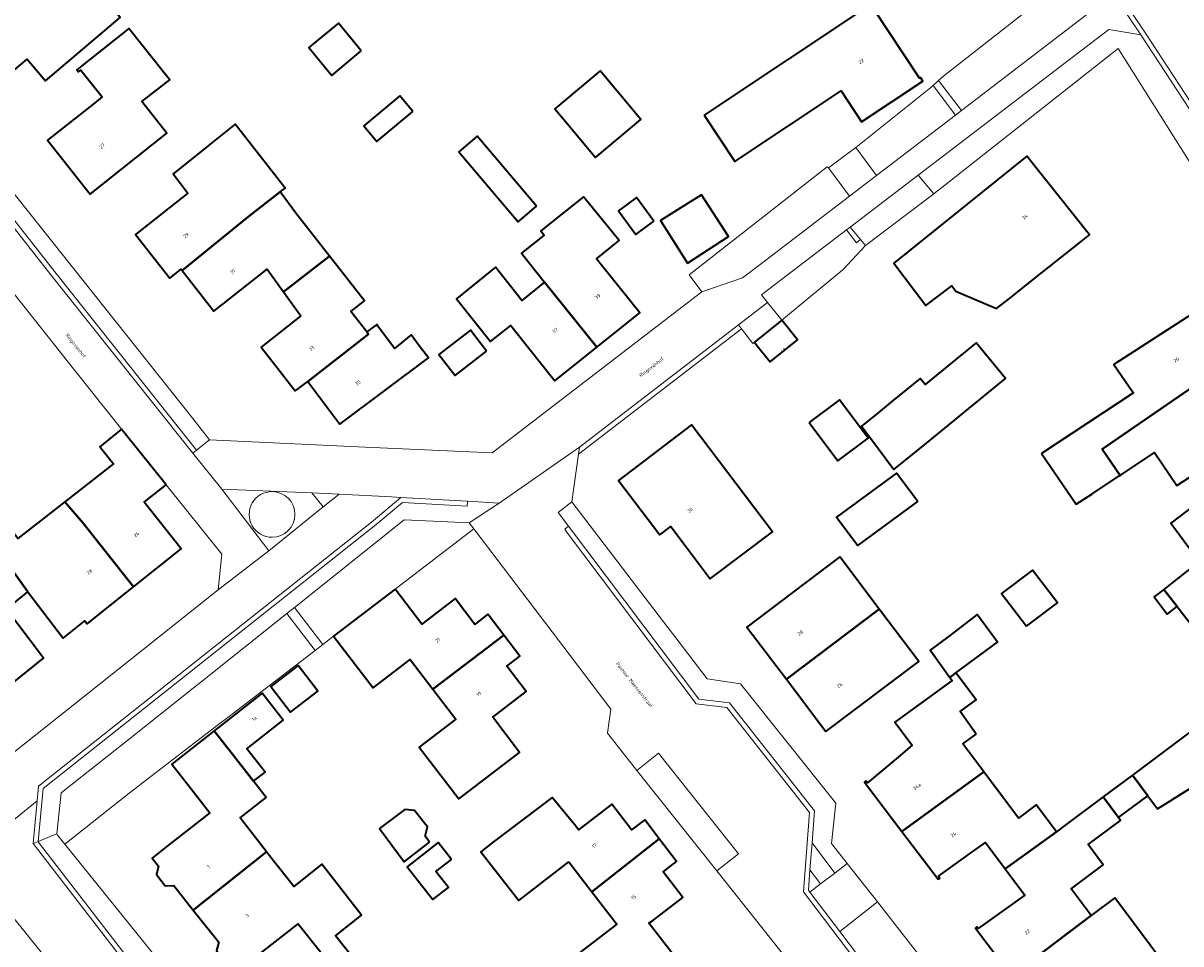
# Model space of a CAD drawing. Header units: metres. Extents: x 201541 to 204988, y 387833 to 394342.
# Tile 64 of 214: x 204010 to 204128, y 389562 to 389656. Entities that reach past the tile are written whole.
import ezdxf
from ezdxf.enums import TextEntityAlignment as Align

# ---------------------------------------------------------------- set-up
doc = ezdxf.new("R2010")
doc.units = ezdxf.units.M
doc.layers.get('Defpoints').update_dxf_attribs({"lineweight": 25})
for name, color, linetype, lineweight in [('B-WE-GR-BEPLANTING_CULTUUR_BODEMBEDEKKER-GV', 90, 'Continuous', 18), ('B-WE-GR-BEPLANTING_CULTUUR_VASTE PLANTENVAK-GV', 90, 'Continuous', 18), ('B-WE-IE-TERREINAFSCHEIDING_KUNSTMATIG_HEKWERK-G', 20, 'IE-TERREINAFSCHEIDING-KUNSTMATIG', 18), ('B-WE-IE-TERREINAFSCHEIDING_KUNSTMATIG_MUUR-G', 90, 'IE-TERREINAFSCHEIDING-KUNSTMATIG-DICHT', 18), ('B-WE-OG-BEBOUWING-GV', 7, 'Continuous', 35), ('B-WE-OG-BEBOUWING-T18', 10, 'Continuous', 18), ('B-WE-OG-BEBOUWING_SCHUUR-GV', 7, 'Continuous', 35), ('B-WE-OG-TERREIN_CULTUURSCHEIDING-GV', 7, 'Continuous', 18), ('B-WE-OG-TERREIN_ERF-GV', 7, 'Continuous', 18), ('B-WE-VH-VERHARDING_ASFALT-GV', 252, 'Continuous', 18), ('B-WE-VH-VERHARDING_BETONSTRAATSTEEN-GV', 252, 'Continuous', 18), ('B-WE-VH-VERHARDING_HALFVERHARDING-GV', 252, 'Continuous', 18), ('B-WE-VH-VERHARDING_OPEN-GV', 252, 'Continuous', 18), ('B-WE-VH-VERHARDING_SIERBESTRATING-GV', 252, 'Continuous', 18), ('B-WE-VH-VERHARDING_TEGEL-GV', 252, 'Continuous', 18)]:
    doc.layers.add(name, color=color, linetype=linetype, lineweight=lineweight)
doc.styles.add('NLCS-ISO-M200-T18', font='NLCS-ISO.ttf', dxfattribs={"height": 0.36})
doc.linetypes.add('IE-TERREINAFSCHEIDING-KUNSTMATIG', pattern='A,4,[82,NLCS.SHX,S=0.75,R=90,X=0,Y=0],4,-2', length=10)
doc.linetypes.add('IE-TERREINAFSCHEIDING-KUNSTMATIG-DICHT', pattern='A,8,-1,[82,NLCS.SHX,S=0.75,R=90,X=0,Y=0],-1', length=10)

msp = doc.modelspace()

# ---------------------------------------------------------------- linework, layer by layer
at = {"layer": 'B-WE-GR-BEPLANTING_CULTUUR_BODEMBEDEKKER-GV'}
for points in [[(204055.454, 389605.366), (204048.794, 389605.676), (204037.576, 389596.735), (204040.483, 389592.946), (204041.583, 389593.79), (204047.87, 389598.61), (204055.915, 389604.761)], [(204028.005, 389589.106), (204027.223, 389588.483), (204020.534, 389583.151), (204013.719, 389577.79), (204013.275, 389573.592), (204013.353, 389573.455), (204014.111, 389572.516), (204020.693, 389577.756), (204029.982, 389584.886), (204030.776, 389585.495), (204039.69, 389592.337), (204036.794, 389596.112)], [(204090.502, 389572.66), (204090.291, 389569.895), (204091.373, 389568.469), (204092.838, 389569.581)]]:
    msp.add_lwpolyline(points, close=True, dxfattribs=at)
at = {"layer": 'B-WE-GR-BEPLANTING_CULTUUR_VASTE PLANTENVAK-GV'}
for points in [[(204035.289, 389608.578, 1.0004279), (204035.289, 389603.904)], [(204035.289, 389603.904, 1), (204035.289, 389608.578)]]:
    msp.add_lwpolyline(points, format="xyb", dxfattribs=at)
at = {"layer": 'B-WE-IE-TERREINAFSCHEIDING_KUNSTMATIG_HEKWERK-G'}
for points in [[(204102.645, 389649.869), (204094.977, 389643.745)], [(204092.046, 389641.791), (204089.682, 389639.934)], [(204089.682, 389639.934), (204082.478, 389634.275), (204077.948, 389630.724)]]:
    msp.add_lwpolyline(points, dxfattribs=at)
at = {"layer": 'B-WE-IE-TERREINAFSCHEIDING_KUNSTMATIG_MUUR-G'}
for points in [[(204116.7, 389661.049), (204103.976, 389651.08), (204103.444, 389650.596)], [(204116.311, 389649.531), (204121.819, 389653.866), (204128.836, 389642.744)], [(204103.444, 389650.596), (204102.882, 389650.085)], [(204102.882, 389650.085), (204102.645, 389649.869)], [(204103.435, 389639.398), (204116.311, 389649.531)], [(204103.37, 389639.347), (204103.435, 389639.398)]]:
    msp.add_lwpolyline(points, dxfattribs=at)
at = {"layer": 'B-WE-OG-BEBOUWING-GV'}
for points in [[(204014.09, 389660.227), (204021.693, 389666.652), (204017.597, 389671.637), (204016.74, 389670.933), (204009.736, 389665.145), (204010.114, 389664.683), (204004.27, 389659.896), (204007.034, 389656.709), (204005.638, 389655.499), (204008.941, 389651.69), (204010.249, 389652.795), (204012.126, 389650.574), (204019.77, 389657.034), (204017.851, 389659.305), (204015.962, 389657.708), (204013.94, 389660.1)], [(204079.462, 389647.039), (204082.595, 389642.32), (204093.476, 389649.545), (204095.572, 389646.389), (204101.828, 389650.542), (204101.584, 389650.909), (204101.476, 389650.837), (204096.741, 389657.999), (204096.831, 389658.059), (204096.589, 389658.424)], [(204044.4, 389653.621), (204042.086, 389656.457), (204039.038, 389653.971), (204041.405, 389651.127)], [(204017.119, 389648.287), (204012.329, 389644.484), (204016.687, 389638.995), (204024.518, 389645.212), (204024.46, 389645.286), (204021.986, 389648.446), (204024.834, 389650.654), (204024.487, 389651.091), (204020.647, 389655.927), (204015.321, 389651.699), (204015.502, 389651.472), (204015.737, 389651.659), (204017.913, 389648.917)], [(204065.148, 389646.573), (204068.361, 389642.73), (204073.006, 389646.614), (204068.845, 389651.59), (204064.2, 389647.707)], [(204049.678, 389647.415), (204048.337, 389649.03), (204044.66, 389645.979), (204046.001, 389644.363)], [(204029.819, 389644.781), (204028.796, 389643.961), (204028.711, 389643.893), (204025.167, 389641.052), (204026.684, 389639.08), (204021.323, 389634.861), (204024.837, 389630.394), (204025.984, 389631.298), (204026.09, 389631.163), (204032.852, 389636.655), (204036.119, 389639.206), (204036.626, 389639.602), (204031.518, 389646.143)], [(204062.315, 389637.737), (204056.261, 389644.904), (204054.388, 389643.322), (204060.442, 389636.154)], [(204111.001, 389628.553), (204111.217, 389628.725), (204113.127, 389630.244), (204118.027, 389634.142), (204118.861, 389634.806), (204112.459, 389642.851), (204098.871, 389631.922), (204102.136, 389627.612), (204104.783, 389629.617), (204105.2, 389629.067), (204105.742, 389628.838), (204109.382, 389627.302)], [(204036.451, 389629.008), (204041.162, 389632.652), (204037.725, 389637.054), (204036.119, 389639.206), (204032.852, 389636.655), (204026.09, 389631.163), (204029.343, 389627.03), (204029.805, 389627.394), (204034.782, 389631.311)], [(204068.718, 389632.064), (204068.473, 389632.37), (204070.78, 389634.243), (204067.149, 389638.717), (204062.759, 389635.23), (204063.106, 389634.793), (204060.787, 389632.952), (204063.163, 389629.984), (204068.495, 389623.326), (204072.894, 389626.849), (204072.058, 389627.894)], [(204074.337, 389636.211), (204072.564, 389638.645), (204070.702, 389637.288), (204072.475, 389634.854)], [(204077.77, 389631.932), (204081.97, 389634.657), (204079.198, 389638.928), (204078.102, 389638.217), (204074.996, 389636.299)], [(204038.24, 389626.538), (204034.161, 389623.333), (204035.636, 389621.456), (204037.663, 389618.877), (204037.849, 389619.021), (204038.96, 389619.843), (204045.147, 389624.675), (204045.115, 389624.716), (204044.97, 389624.903), (204043.355, 389626.987), (204044.732, 389628.079), (204041.162, 389632.652), (204036.451, 389629.008)], [(204068.495, 389623.326), (204063.163, 389629.984), (204060.824, 389628.111), (204058.137, 389631.504), (204054.152, 389628.292), (204057.63, 389623.932), (204059.698, 389625.569), (204060.214, 389624.902), (204064.219, 389619.902)], [(204113.967, 389612.469), (204117.519, 389607.274), (204119.114, 389608.315), (204121.925, 389610.184), (204121.999, 389610.233), (204120.185, 389612.904), (204132.821, 389621.594), (204129.436, 389626.795), (204121.379, 389621.552), (204122.942, 389619.284), (204123.371, 389618.675)], [(204038.96, 389619.843), (204042.21, 389615.483), (204051.275, 389622.239), (204050.347, 389623.485), (204049.522, 389624.591), (204047.824, 389623.213), (204046.102, 389625.5), (204045.999, 389625.644), (204044.97, 389624.903), (204045.115, 389624.716), (204045.147, 389624.675)], [(204087.418, 389626.092), (204084.607, 389623.845), (204084.893, 389623.487), (204086.205, 389621.844), (204089.016, 389624.091)], [(204057.225, 389622.917), (204055.564, 389625.067), (204052.347, 389622.583), (204054.009, 389620.433)], [(204098.709, 389617.815), (204097.048, 389616.458), (204095.576, 389615.257), (204096.516, 389613.991), (204098.871, 389610.82), (204102.201, 389613.54), (204110.281, 389620.14), (204107.299, 389623.79), (204102.067, 389619.517), (204101.557, 389620.142)], [(204121.999, 389610.233), (204125.518, 389612.572), (204127.82, 389609.186), (204137.006, 389615.163), (204132.821, 389621.594), (204120.185, 389612.904)], [(204090.22, 389615.64), (204093.128, 389611.724), (204096.236, 389614.032), (204093.328, 389617.948)], [(204019.907, 389614.943), (204017.677, 389613.162), (204017.734, 389613.091), (204019.064, 389611.418), (204018.621, 389611.059), (204014.089, 389607.521), (204015.964, 389605.355), (204021.104, 389598.832), (204026.004, 389602.736), (204022.216, 389607.492), (204022.417, 389607.652), (204024.45, 389609.252), (204020.277, 389614.48), (204019.965, 389614.871)], [(204080.267, 389599.779), (204086.466, 389604.468), (204078.171, 389615.391), (204070.709, 389609.722), (204074.929, 389604.141), (204076.056, 389604.993), (204077.724, 389602.788), (204080.096, 389599.65)], [(204101.316, 389607.565), (204099.136, 389610.443), (204093.006, 389605.951), (204095.184, 389603.081), (204095.548, 389603.347)], [(204130.076, 389601.433), (204130.389, 389601.681), (204133.134, 389603.793), (204137.108, 389606.826), (204136.984, 389606.989), (204134.342, 389610.45), (204134.169, 389610.677), (204130.194, 389607.644), (204127.189, 389605.351), (204127.587, 389604.811)], [(204021.104, 389598.832), (204015.964, 389605.355), (204014.089, 389607.521), (204009.309, 389603.788), (204008.11, 389605.324), (204006.291, 389603.901), (204010.318, 389598.321), (204013.921, 389593.586), (204016.138, 389595.358), (204016.367, 389595.058)], [(204007.268, 389587.834), (204011.918, 389591.532), (204011.704, 389591.815), (204008.117, 389596.571), (204010.318, 389598.321), (204006.291, 389603.901), (204005.794, 389603.512), (204004.064, 389602.158), (204003.513, 389601.727), (204004.85, 389600.019), (204000.055, 389596.467), (204001.937, 389594.084), (204002.376, 389594.43)], [(204089.745, 389599.177), (204083.849, 389594.73), (204087.882, 389589.384), (204097.378, 389596.547), (204093.445, 389601.761), (204093.345, 389601.893)], [(204129.699, 389594.423), (204130.08, 389593.932), (204133.415, 389596.515), (204134.038, 389596.997), (204133.691, 389597.44), (204131.972, 389599.648), (204130.389, 389601.681), (204130.076, 389601.433), (204127.315, 389599.244), (204126.479, 389598.581), (204127.838, 389596.826)], [(204112.438, 389594.811), (204115.592, 389597.213), (204113.046, 389600.556), (204109.891, 389598.154)], [(204057.356, 389596.059), (204056.099, 389595.052), (204056.038, 389595.005), (204053.999, 389597.634), (204052.951, 389596.821), (204050.614, 389595.03), (204047.87, 389598.61), (204041.583, 389593.79), (204045.621, 389588.525), (204049.411, 389591.415), (204051.73, 389588.373), (204058.993, 389593.912)], [(204091.914, 389584.038), (204101.411, 389591.201), (204097.378, 389596.547), (204087.882, 389589.384)], [(204104.58, 389589.585), (204105.193, 389590.036), (204109.477, 389593.188), (204107.397, 389596), (204104.549, 389593.843), (204102.588, 389592.356), (204102.712, 389592.183)], [(204051.73, 389588.373), (204054.082, 389585.307), (204050.344, 389582.441), (204054.386, 389577.171), (204054.795, 389577.483), (204060.605, 389581.915), (204057.852, 389585.525), (204061.271, 389588.133), (204059.285, 389590.738), (204060.631, 389591.765), (204058.993, 389593.912)], [(204037.947, 389590.79), (204035.153, 389588.648), (204037.159, 389586.032), (204039.953, 389588.173)], [(204107.281, 389583.782), (204105.644, 389586.082), (204107.289, 389587.294), (204105.193, 389590.036), (204104.58, 389589.585), (204104.819, 389589.253), (204098.956, 389585.021), (204100.739, 389582.645), (204099.506, 389581.609), (204096.168, 389578.802), (204096.028, 389578.985), (204095.869, 389578.865), (204099.695, 389573.839), (204108.059, 389579.942), (204105.927, 389582.786)], [(204030.699, 389582.407), (204030.856, 389582.206), (204033.4, 389578.959), (204034.579, 389579.883), (204032.698, 389582.285), (204036.438, 389585.214), (204034.28, 389587.97), (204029.36, 389584.116)], [(204124.83, 389577.487), (204125.826, 389576.155), (204132.015, 389580.018), (204129.407, 389584.195), (204123.255, 389579.593)], [(204030.856, 389582.206), (204030.699, 389582.407), (204029.36, 389584.116), (204025.03, 389580.725), (204026.526, 389578.814), (204028.926, 389575.749), (204024.258, 389572.091), (204023.015, 389571.117), (204023.68, 389570.268), (204023.46, 389569.418), (204024.374, 389568.278), (204025.246, 389568.292), (204027.223, 389565.799), (204034.726, 389571.747), (204032.01, 389575.213), (204034.683, 389577.32), (204033.4, 389578.959)], [(204110.246, 389570), (204115.484, 389573.784), (204113.416, 389576.551), (204111.612, 389575.202), (204108.059, 389579.942), (204099.695, 389573.839), (204103.415, 389568.952), (204103.575, 389569.073), (204103.435, 389569.256), (204106.855, 389571.704), (204108.232, 389572.69)], [(204120.266, 389577.358), (204121.824, 389575.275), (204124.83, 389577.487), (204123.255, 389579.593)], [(204065.642, 389570.738), (204067.977, 389567.655), (204074.872, 389573.077), (204073.39, 389575.029), (204072.028, 389573.994), (204070.044, 389576.606), (204066.62, 389574.004), (204066.34, 389574.356), (204063.921, 389577.309), (204057.935, 389572.775), (204056.632, 389571.763), (204060.517, 389566.76), (204061.279, 389567.351)], [(204121.824, 389575.275), (204120.266, 389577.358), (204116.352, 389574.433), (204115.484, 389573.784), (204110.246, 389570), (204112.252, 389567.321), (204110.847, 389566.307), (204107.505, 389563.896), (204107.366, 389564.08), (204107.206, 389563.96), (204110.912, 389559.067), (204119.048, 389565.23), (204116.995, 389567.978), (204120.272, 389570.427), (204118.734, 389572.486), (204122.054, 389574.967)], [(204051.397, 389572.746), (204050.947, 389573.336), (204051.169, 389574.303), (204050.867, 389574.69), (204049.863, 389575.977), (204048.86, 389576.077), (204046.261, 389574.126), (204048.811, 389570.729)], [(204053.625, 389570.979), (204052.271, 389572.707), (204049.098, 389570.222), (204051.728, 389566.865), (204053.315, 389568.108), (204052.039, 389569.736)], [(204066.588, 389561.328), (204070.501, 389556.26), (204076.53, 389560.939), (204073.831, 389564.445), (204074.182, 389564.712), (204077.297, 389567.079), (204075.293, 389569.717), (204076.645, 389570.744), (204074.872, 389573.077), (204067.977, 389567.655), (204070.536, 389564.347)], [(204027.223, 389565.799), (204029.833, 389562.508), (204029.617, 389561.675), (204030.474, 389560.521), (204031.404, 389560.559), (204032.042, 389559.745), (204037.785, 389564.252), (204037.963, 389564.392), (204040.25, 389561.543), (204038.054, 389559.78), (204039.986, 389557.372), (204043.881, 389560.498), (204041.762, 389563.174), (204044.431, 389565.29), (204040.383, 389570.493), (204037.498, 389568.21), (204035.043, 389571.342), (204034.726, 389571.747)], [(204114.607, 389554.19), (204114.717, 389554.045), (204114.876, 389554.166), (204114.737, 389554.349), (204119.528, 389557.691), (204121.541, 389555.017), (204127.327, 389559.198), (204127.08, 389559.529), (204121.472, 389567.04), (204119.048, 389565.23), (204110.912, 389559.067)]]:
    msp.add_lwpolyline(points, close=True, dxfattribs=at)
at = {"layer": 'B-WE-OG-BEBOUWING_SCHUUR-GV'}
msp.add_lwpolyline([(204127.838, 389596.826), (204126.479, 389598.581), (204125.472, 389597.827), (204126.803, 389596.051)], close=True, dxfattribs=at)
at = {"layer": 'B-WE-OG-TERREIN_CULTUURSCHEIDING-GV'}
for points in [[(204116.7, 389661.049), (204103.976, 389651.08), (204103.444, 389650.596), (204105.789, 389647.529), (204119.055, 389657.672)], [(204134.566, 389639.319), (204131.617, 389643.828), (204124.129, 389655.276), (204120.85, 389655.807), (204101.339, 389640.917), (204102.963, 389638.998), (204103.37, 389639.347), (204103.435, 389639.398), (204116.311, 389649.531), (204121.819, 389653.866), (204128.836, 389642.744), (204129.935, 389641.002), (204130.633, 389641.442), (204132.886, 389637.872), (204132.188, 389637.432), (204132.85, 389636.382), (204135.26, 389638.258)], [(204094.977, 389643.745), (204097.091, 389640.879), (204105.187, 389647.069), (204102.882, 389650.085), (204102.645, 389649.869)], [(204092.173, 389641.677), (204092.046, 389641.791), (204089.682, 389639.934), (204082.478, 389634.275), (204077.948, 389630.724), (204079.246, 389628.985), (204083.387, 389630.411), (204085.192, 389631.782), (204094.323, 389638.763)], [(204085.964, 389627.895), (204087.418, 389626.092), (204093.68, 389631.278), (204095.979, 389633.743), (204095.471, 389634.348), (204095.057, 389634.001), (204094.034, 389635.341), (204086.096, 389629.283), (204085.348, 389628.696)]]:
    msp.add_lwpolyline(points, close=True, dxfattribs=at)
at = {"layer": 'B-WE-OG-TERREIN_ERF-GV'}
for points in [[(204021.693, 389666.652), (204014.09, 389660.227), (204013.94, 389660.1), (204015.962, 389657.708), (204017.851, 389659.305), (204019.77, 389657.034), (204012.126, 389650.574), (204010.249, 389652.795), (204008.941, 389651.69), (204005.638, 389655.499), (204007.034, 389656.709), (204004.27, 389659.896), (204010.114, 389664.683), (204009.736, 389665.145), (204016.74, 389670.933), (204017.597, 389671.637)], [(204079.462, 389647.039), (204096.589, 389658.424), (204096.831, 389658.059), (204096.741, 389657.999), (204101.476, 389650.837), (204101.584, 389650.909), (204101.828, 389650.542), (204095.572, 389646.389), (204093.476, 389649.545), (204082.595, 389642.32)], [(204041.405, 389651.127), (204039.038, 389653.971), (204042.086, 389656.457), (204044.4, 389653.621)], [(204024.518, 389645.212), (204016.687, 389638.995), (204012.329, 389644.484), (204017.119, 389648.287), (204017.913, 389648.917), (204015.737, 389651.659), (204015.502, 389651.472), (204015.321, 389651.699), (204020.647, 389655.927), (204024.487, 389651.091), (204024.834, 389650.654), (204021.986, 389648.446), (204024.46, 389645.286)], [(204068.845, 389651.59), (204073.006, 389646.614), (204068.361, 389642.73), (204065.148, 389646.573), (204064.2, 389647.707)], [(204046.001, 389644.363), (204044.66, 389645.979), (204048.337, 389649.03), (204049.678, 389647.415)], [(204034.782, 389631.311), (204029.805, 389627.394), (204029.343, 389627.03), (204026.09, 389631.163), (204025.984, 389631.298), (204024.837, 389630.394), (204021.323, 389634.861), (204026.684, 389639.08), (204025.167, 389641.052), (204028.711, 389643.893), (204028.796, 389643.961), (204029.819, 389644.781), (204031.518, 389646.143), (204036.626, 389639.602), (204036.119, 389639.206), (204037.725, 389637.054), (204041.162, 389632.652), (204044.732, 389628.079), (204043.355, 389626.987), (204044.97, 389624.903), (204045.999, 389625.644), (204046.102, 389625.5), (204047.824, 389623.213), (204049.522, 389624.591), (204050.347, 389623.485), (204051.275, 389622.239), (204042.21, 389615.483), (204038.96, 389619.843), (204037.849, 389619.021), (204037.663, 389618.877), (204035.636, 389621.456), (204034.161, 389623.333), (204038.24, 389626.538), (204036.451, 389629.008)], [(204062.315, 389637.737), (204060.442, 389636.154), (204054.388, 389643.322), (204056.261, 389644.904)], [(204111.217, 389628.725), (204111.001, 389628.553), (204109.382, 389627.302), (204105.742, 389628.838), (204105.2, 389629.067), (204104.783, 389629.617), (204102.136, 389627.612), (204098.871, 389631.922), (204112.459, 389642.851), (204118.861, 389634.806), (204118.027, 389634.142), (204113.127, 389630.244)], [(204070.78, 389634.243), (204068.473, 389632.37), (204068.718, 389632.064), (204072.058, 389627.894), (204072.894, 389626.849), (204068.495, 389623.326), (204064.219, 389619.902), (204060.214, 389624.902), (204059.698, 389625.569), (204057.63, 389623.932), (204054.152, 389628.292), (204058.137, 389631.504), (204060.824, 389628.111), (204063.163, 389629.984), (204060.787, 389632.952), (204063.106, 389634.793), (204062.759, 389635.23), (204067.149, 389638.717)], [(204074.337, 389636.211), (204072.475, 389634.854), (204070.702, 389637.288), (204072.564, 389638.645)], [(204074.996, 389636.299), (204078.102, 389638.217), (204079.198, 389638.928), (204081.97, 389634.657), (204077.77, 389631.932)], [(204121.999, 389610.233), (204121.925, 389610.184), (204119.114, 389608.315), (204117.519, 389607.274), (204113.967, 389612.469), (204123.371, 389618.675), (204122.942, 389619.284), (204121.379, 389621.552), (204129.436, 389626.795), (204132.821, 389621.594), (204137.006, 389615.163), (204127.82, 389609.186), (204125.518, 389612.572)], [(204057.225, 389622.917), (204054.009, 389620.433), (204052.347, 389622.583), (204055.564, 389625.067)], [(204097.048, 389616.458), (204098.709, 389617.815), (204101.557, 389620.142), (204102.067, 389619.517), (204107.299, 389623.79), (204110.281, 389620.14), (204102.201, 389613.54), (204098.871, 389610.82), (204096.516, 389613.991), (204095.576, 389615.257)], [(204090.22, 389615.64), (204093.328, 389617.948), (204096.236, 389614.032), (204093.128, 389611.724)], [(204078.171, 389615.391), (204086.466, 389604.468), (204080.267, 389599.779), (204080.096, 389599.65), (204077.724, 389602.788), (204076.056, 389604.993), (204074.929, 389604.141), (204070.709, 389609.722)], [(204095.184, 389603.081), (204093.006, 389605.951), (204099.136, 389610.443), (204101.316, 389607.565), (204095.548, 389603.347)], [(204127.587, 389604.811), (204127.189, 389605.351), (204130.194, 389607.644), (204134.169, 389610.677), (204134.342, 389610.45), (204136.984, 389606.989), (204137.108, 389606.826), (204133.134, 389603.793), (204130.389, 389601.681), (204131.972, 389599.648), (204133.691, 389597.44), (204134.038, 389596.997), (204133.415, 389596.515), (204130.08, 389593.932), (204129.699, 389594.423), (204127.838, 389596.826), (204126.479, 389598.581), (204127.315, 389599.244), (204130.076, 389601.433)], [(204083.849, 389594.73), (204089.745, 389599.177), (204093.345, 389601.893), (204093.445, 389601.761), (204097.378, 389596.547), (204101.411, 389591.201), (204091.914, 389584.038), (204087.882, 389589.384)], [(204112.438, 389594.811), (204109.891, 389598.154), (204113.046, 389600.556), (204115.592, 389597.213)], [(204037.947, 389590.79), (204039.953, 389588.173), (204037.159, 389586.032), (204035.153, 389588.648)], [(204067.977, 389567.655), (204065.642, 389570.738), (204061.279, 389567.351), (204060.517, 389566.76), (204056.632, 389571.763), (204057.935, 389572.775), (204063.921, 389577.309), (204066.34, 389574.356), (204066.62, 389574.004), (204070.044, 389576.606), (204072.028, 389573.994), (204073.39, 389575.029), (204074.872, 389573.077), (204076.645, 389570.744), (204075.293, 389569.717), (204077.297, 389567.079), (204074.182, 389564.712), (204073.831, 389564.445), (204076.53, 389560.939), (204070.501, 389556.26), (204066.588, 389561.328), (204070.536, 389564.347)], [(204050.867, 389574.69), (204051.169, 389574.303), (204050.947, 389573.336), (204051.397, 389572.746), (204048.811, 389570.729), (204046.261, 389574.126), (204048.86, 389576.077), (204049.863, 389575.977)], [(204053.315, 389568.108), (204051.728, 389566.865), (204049.098, 389570.222), (204052.271, 389572.707), (204053.625, 389570.979), (204052.039, 389569.736)]]:
    msp.add_lwpolyline(points, close=True, dxfattribs=at)
for points in [[(204004.659, 389644.332), (204027.184, 389616.058), (204028.881, 389613.853), (204044.802, 389613.127), (204057.804, 389612.535), (204079.246, 389628.985), (204077.948, 389630.724), (204082.478, 389634.275), (204089.682, 389639.934), (204092.046, 389641.791), (204092.173, 389641.677), (204094.977, 389643.745), (204102.645, 389649.869), (204102.882, 389650.085), (204103.444, 389650.596), (204103.976, 389651.08), (204116.7, 389661.049)], [(204128.836, 389642.744), (204121.819, 389653.866), (204116.311, 389649.531), (204103.435, 389639.398), (204103.37, 389639.347), (204102.963, 389638.998), (204095.979, 389633.743), (204093.68, 389631.278), (204087.418, 389626.092), (204089.016, 389624.091), (204086.205, 389621.844), (204084.893, 389623.487), (204084.607, 389623.845), (204084.451, 389623.714), (204083.303, 389625.22), (204066.619, 389612.402), (204065.955, 389607.54), (204075.757, 389594.696), (204076.478, 389593.751), (204079.775, 389589.431), (204083.182, 389588.921), (204092.923, 389576.717), (204092.487, 389572.609), (204094.107, 389570.544), (204097.186, 389566.622), (204103.097, 389559.089)], [(204009.309, 389603.788), (204014.089, 389607.521), (204018.621, 389611.059), (204019.064, 389611.418), (204017.734, 389613.091), (204017.677, 389613.162), (204019.907, 389614.943), (204019.653, 389615.262), (204018.311, 389616.941), (204017.601, 389617.83), (204016.985, 389618.603), (204015.112, 389620.954), (204008.74, 389628.981)], [(204000, 389574.873), (204016.106, 389587.657), (204029.761, 389598.524), (204030.161, 389602.175), (204024.45, 389609.252), (204022.417, 389607.652), (204022.216, 389607.492), (204026.004, 389602.736), (204021.104, 389598.832), (204016.367, 389595.058), (204016.138, 389595.358), (204013.921, 389593.586), (204010.318, 389598.321), (204008.117, 389596.571), (204011.704, 389591.815), (204011.918, 389591.532), (204007.268, 389587.834)], [(204098.391, 389547.626), (204080.774, 389569.792), (204072.597, 389580.08), (204069.589, 389583.865), (204069.94, 389586.346), (204065.764, 389591.831), (204055.915, 389604.761), (204047.87, 389598.61), (204050.614, 389595.03), (204052.951, 389596.821), (204053.999, 389597.634), (204056.038, 389595.005), (204056.099, 389595.052), (204057.356, 389596.059), (204058.993, 389593.912), (204060.631, 389591.765), (204059.285, 389590.738), (204061.271, 389588.133), (204057.852, 389585.525), (204060.605, 389581.915), (204054.795, 389577.483), (204054.386, 389577.171), (204050.344, 389582.441), (204054.082, 389585.307), (204051.73, 389588.373), (204049.411, 389591.415), (204045.621, 389588.525), (204041.583, 389593.79), (204040.483, 389592.946), (204039.69, 389592.337), (204030.776, 389585.495), (204029.982, 389584.886), (204020.693, 389577.756), (204014.111, 389572.516), (204030.719, 389551.934)], [(204108.232, 389572.69), (204106.855, 389571.704), (204103.435, 389569.256), (204103.575, 389569.073), (204103.415, 389568.952), (204099.695, 389573.839), (204095.869, 389578.865), (204096.028, 389578.985), (204096.168, 389578.802), (204099.506, 389581.609), (204100.739, 389582.645), (204098.956, 389585.021), (204104.819, 389589.253), (204104.58, 389589.585), (204102.712, 389592.183), (204102.588, 389592.356), (204104.549, 389593.843), (204107.397, 389596), (204109.477, 389593.188), (204105.193, 389590.036), (204107.289, 389587.294), (204105.644, 389586.082), (204107.281, 389583.782), (204105.927, 389582.786), (204108.059, 389579.942), (204111.612, 389575.202), (204113.416, 389576.551), (204115.484, 389573.784), (204116.352, 389574.433), (204120.266, 389577.358), (204123.255, 389579.593), (204129.407, 389584.195)], [(204029.617, 389561.675), (204029.833, 389562.508), (204027.223, 389565.799), (204025.246, 389568.292), (204024.374, 389568.278), (204023.46, 389569.418), (204023.68, 389570.268), (204023.015, 389571.117), (204024.258, 389572.091), (204028.926, 389575.749), (204026.526, 389578.814), (204025.03, 389580.725), (204029.36, 389584.116), (204034.28, 389587.97), (204036.438, 389585.214), (204032.698, 389582.285), (204034.579, 389579.883), (204033.4, 389578.959), (204034.683, 389577.32), (204032.01, 389575.213), (204034.726, 389571.747), (204035.043, 389571.342), (204037.498, 389568.21), (204040.383, 389570.493), (204044.431, 389565.29), (204041.762, 389563.174), (204043.881, 389560.498)], [(204132.015, 389580.018), (204125.826, 389576.155), (204124.83, 389577.487), (204121.824, 389575.275), (204122.054, 389574.967), (204118.734, 389572.486), (204120.272, 389570.427), (204116.995, 389567.978), (204119.048, 389565.23), (204121.472, 389567.04), (204127.08, 389559.529)], [(204110.912, 389559.067), (204107.206, 389563.96), (204107.366, 389564.08), (204107.505, 389563.896), (204110.847, 389566.307), (204112.252, 389567.321), (204110.246, 389570), (204108.232, 389572.69)], [(204030.112, 389538.575), (204005.792, 389568.785)], [(204040.25, 389561.543), (204037.963, 389564.392), (204037.785, 389564.252), (204032.042, 389559.745)]]:
    msp.add_lwpolyline(points, dxfattribs=at)
at = {"layer": 'B-WE-VH-VERHARDING_ASFALT-GV'}
msp.add_lwpolyline([(204081.803, 389720.6), (204082.383, 389719.713), (204084.281, 389716.796), (204102.317, 389689.293), (204120.691, 389661.312), (204124.546, 389655.552), (204174.869, 389578.606), (204203.101, 389535.629), (204209.013, 389526.103), (204217.355, 389512.48), (204237.901, 389477.438), (204238.27, 389476.732), (204238.586, 389476.001), (204238.848, 389475.249), (204239.054, 389474.48), (204248.437, 389458.454)], dxfattribs=at)
at = {"layer": 'B-WE-VH-VERHARDING_BETONSTRAATSTEEN-GV'}
for points in [[(204174.869, 389578.606), (204124.546, 389655.552), (204120.691, 389661.312), (204102.317, 389689.293), (204084.281, 389716.796), (204082.383, 389719.713), (204081.919, 389719.422), (204083.864, 389716.52), (204086.396, 389712.659), (204088.4, 389709.604), (204088.984, 389708.714), (204095.851, 389698.242), (204097.858, 389695.181), (204101.899, 389689.019), (204102.007, 389688.855), (204104.168, 389685.563), (204107.498, 389680.493), (204110.263, 389676.282), (204120.152, 389661.221), (204120.274, 389661.036), (204124.129, 389655.276), (204131.617, 389643.828)], [(204119.055, 389657.672), (204105.789, 389647.529), (204105.187, 389647.069), (204097.091, 389640.879), (204094.323, 389638.763), (204085.192, 389631.782), (204083.387, 389630.411), (204079.246, 389628.985), (204057.804, 389612.535), (204044.802, 389613.127), (204028.881, 389613.853), (204027.573, 389612.812), (204027.182, 389612.501), (204030.151, 389608.837), (204039.361, 389608.445), (204042.156, 389608.326), (204047.5, 389608.023), (204048.457, 389607.969), (204055.272, 389607.583), (204058.502, 389607.4), (204066.715, 389613.106), (204082.999, 389625.617), (204085.964, 389627.895), (204085.348, 389628.696), (204086.096, 389629.283), (204094.034, 389635.341), (204094.402, 389635.622), (204101.339, 389640.917), (204120.85, 389655.807), (204124.129, 389655.276), (204120.274, 389661.036)], [(204001.803, 389569.248), (204011.266, 389576.949), (204011.407, 389578.47), (204045.612, 389605.594), (204048.457, 389607.969), (204047.5, 389608.023), (204042.156, 389608.326), (204040.518, 389607.002), (204034.955, 389602.506), (204029.761, 389598.524), (204016.106, 389587.657), (204000, 389574.873)], [(204029.848, 389547.986), (204010.865, 389572.608), (204011.266, 389576.949), (204001.803, 389569.248)], [(204030.239, 389548.297), (204011.381, 389572.758), (204011.387, 389572.821), (204010.865, 389572.608), (204029.848, 389547.986)], [(204005.792, 389568.785), (204030.112, 389538.575)]]:
    msp.add_lwpolyline(points, dxfattribs=at)
for points in [[(204102.882, 389650.085), (204105.187, 389647.069), (204105.789, 389647.529), (204103.444, 389650.596)], [(204027.573, 389612.812), (204013.065, 389631.047), (204004.606, 389641.786), (204000.504, 389646.993), (204000.123, 389646.67), (204004.213, 389641.477), (204012.673, 389630.737), (204027.182, 389612.501)], [(204028.881, 389613.853), (204027.184, 389616.058), (204004.659, 389644.332), (204001.72, 389648.022), (204000.504, 389646.993), (204004.606, 389641.786), (204013.065, 389631.047), (204027.573, 389612.812)], [(204005.299, 389633.296), (204008.74, 389628.981), (204015.112, 389620.954), (204016.985, 389618.603), (204017.601, 389617.83), (204018.311, 389616.941), (204019.653, 389615.262), (204019.907, 389614.943), (204019.965, 389614.871), (204020.277, 389614.48), (204024.45, 389609.252), (204030.161, 389602.175), (204029.761, 389598.524), (204034.955, 389602.506), (204030.151, 389608.837), (204027.182, 389612.501), (204012.673, 389630.737), (204004.213, 389641.477), (204000.123, 389646.67), (203995.465, 389642.727), (203998.149, 389642.45), (204000, 389640.008), (204000.83, 389638.913)], [(204082.999, 389625.617), (204066.715, 389613.106), (204066.619, 389612.402), (204083.303, 389625.22)], [(204065.595, 389605.025), (204064.527, 389606.44), (204065.955, 389607.54), (204066.619, 389612.402), (204066.715, 389613.106), (204058.502, 389607.4), (204055.454, 389605.366), (204055.915, 389604.761), (204065.764, 389591.831), (204069.94, 389586.346), (204069.589, 389583.865), (204072.597, 389580.08), (204074.807, 389581.837), (204082.984, 389571.548), (204080.774, 389569.792), (204098.391, 389547.626), (204102.405, 389550.817), (204089.619, 389567.667), (204090.238, 389575.77), (204081.803, 389586.517), (204078.652, 389586.89), (204065.497, 389604.34), (204065.212, 389604.736)], [(204011.407, 389578.47), (204011.266, 389576.949), (204010.865, 389572.608), (204011.387, 389572.821), (204011.885, 389578.211), (204045.928, 389605.206), (204048.626, 389607.459), (204055.244, 389607.084), (204055.272, 389607.583), (204048.457, 389607.969), (204045.612, 389605.594)], [(204040.518, 389607.002), (204042.156, 389608.326), (204039.361, 389608.445)], [(204037.576, 389596.735), (204048.794, 389605.676), (204055.454, 389605.366), (204058.502, 389607.4), (204055.272, 389607.583), (204055.244, 389607.084), (204048.626, 389607.459), (204045.928, 389605.206), (204011.885, 389578.211), (204011.387, 389572.821), (204013.275, 389573.592), (204013.719, 389577.79), (204020.534, 389583.151), (204027.223, 389588.483), (204028.005, 389589.106), (204036.794, 389596.112)], [(204065.955, 389607.54), (204064.527, 389606.44), (204065.595, 389605.025), (204078.923, 389587.361), (204082.068, 389586.989), (204090.751, 389575.926), (204090.502, 389572.66), (204092.838, 389569.581), (204094.107, 389570.544), (204092.487, 389572.609), (204092.923, 389576.717), (204083.182, 389588.921), (204079.775, 389589.431), (204076.478, 389593.751), (204075.757, 389594.696)], [(204090.502, 389572.66), (204090.751, 389575.926), (204082.068, 389586.989), (204078.923, 389587.361), (204065.595, 389605.025), (204065.212, 389604.736), (204065.497, 389604.34), (204078.652, 389586.89), (204081.803, 389586.517), (204090.238, 389575.77), (204089.619, 389567.667), (204102.405, 389550.817), (204102.895, 389550.754), (204105.439, 389550.43), (204107.014, 389548.158), (204107.406, 389548.471), (204105.723, 389550.898), (204102.677, 389551.286), (204099.073, 389556.035), (204093.334, 389563.599), (204090.272, 389567.634), (204090.132, 389567.818), (204090.291, 389569.895)], [(204072.597, 389580.08), (204080.774, 389569.792), (204082.984, 389571.548), (204074.807, 389581.837)], [(204014.111, 389572.516), (204013.353, 389573.455), (204013.275, 389573.592), (204011.387, 389572.821), (204011.381, 389572.758), (204030.239, 389548.297), (204030.719, 389551.934)], [(204092.838, 389569.581), (204091.373, 389568.469), (204090.272, 389567.634), (204093.334, 389563.599), (204097.186, 389566.622), (204094.107, 389570.544)], [(204090.291, 389569.895), (204090.132, 389567.818), (204090.272, 389567.634), (204091.373, 389568.469)], [(204099.073, 389556.035), (204103.097, 389559.089), (204097.186, 389566.622), (204093.334, 389563.599)]]:
    msp.add_lwpolyline(points, close=True, dxfattribs=at)
at = {"layer": 'B-WE-VH-VERHARDING_HALFVERHARDING-GV'}
msp.add_lwpolyline([(204085.964, 389627.895), (204082.999, 389625.617), (204083.303, 389625.22), (204084.451, 389623.714), (204084.607, 389623.845), (204087.418, 389626.092)], close=True, dxfattribs=at)
at = {"layer": 'B-WE-VH-VERHARDING_OPEN-GV'}
msp.add_lwpolyline([(204095.471, 389634.348), (204094.402, 389635.622), (204094.034, 389635.341), (204095.057, 389634.001)], close=True, dxfattribs=at)
at = {"layer": 'B-WE-VH-VERHARDING_SIERBESTRATING-GV'}
msp.add_lwpolyline([(204034.955, 389602.506), (204040.518, 389607.002), (204039.361, 389608.445), (204030.151, 389608.837)], close=True, dxfattribs=at)
for points in [[(204035.289, 389603.904, -1.0004279), (204035.289, 389608.578)], [(204035.289, 389608.578, -1), (204035.289, 389603.904)]]:
    msp.add_lwpolyline(points, format="xyb", dxfattribs=at)
at = {"layer": 'B-WE-VH-VERHARDING_TEGEL-GV'}
for points in [[(204097.091, 389640.879), (204094.977, 389643.745), (204092.173, 389641.677), (204094.323, 389638.763)], [(204101.339, 389640.917), (204094.402, 389635.622), (204095.471, 389634.348), (204095.979, 389633.743), (204102.963, 389638.998)], [(204040.483, 389592.946), (204037.576, 389596.735), (204036.794, 389596.112), (204039.69, 389592.337)]]:
    msp.add_lwpolyline(points, close=True, dxfattribs=at)

# ---------------------------------------------------------------- texts
at = {"layer": 'B-WE-OG-BEBOUWING-T18', "style": 'NLCS-ISO-M200-T18'}
for s, rotation, p in [('22', 33.4, (204095.539, 389652.564)), ('27', 38.4, (204017.903, 389643.897)), ('24', 38.5, (204112.268, 389636.668)), ('29', 38.1, (204026.485, 389634.769)), ('31', 38.2, (204031.258, 389631.064)), ('39', 38.6, (204068.574, 389628.514)), ('37', 38.6, (204064.238, 389625.041)), ('33', 38.1, (204039.334, 389623.224)), ('41', 38.6, (204087.573, 389623.015)), ('26', 33, (204127.75, 389622.053)), ('35', 36.7, (204044.059, 389619.696)), ('30', 37.2, (204078.027, 389606.676)), ('26', 38.5, (204021.426, 389604.203)), ('28', 38.5, (204016.613, 389600.368)), ('21', 37.8, (204052.227, 389593.392)), ('28', 37, (204089.313, 389594.129)), ('26', 37, (204093.341, 389588.789)), ('19', 38.5, (204056.429, 389587.886)), ('1a', 38.1, (204033.454, 389585.377)), ('24a', 37.2, (204101.237, 389578.418)), ('24', 37.2, (204104.967, 389573.517)), ('17', 37.2, (204068.247, 389572.359)), ('1', 38.4, (204028.79, 389570.261)), ('15', 38.1, (204072.25, 389567.105)), ('3', 38.3, (204032.756, 389565.236)), ('22', 37.1, (204112.527, 389563.56))]:
    msp.add_text(s, height=0.36, rotation=rotation, dxfattribs=at).set_placement(p, align=Align.MIDDLE)
at = {"layer": 'Defpoints', "color": 250, "style": 'NLCS-ISO-M200-T18'}
for s, rotation, p in [('Ringovenhof', 308.5, (204015.2, 389623.459)), ('Ringovenhof', 37.5, (204074.125, 389621.281)), ('Pastoor Maessenstraat', 308.5, (204072.337, 389588.827))]:
    msp.add_text(s, height=0.36, rotation=rotation, dxfattribs=at).set_placement(p, align=Align.MIDDLE)

doc.saveas('drawing.dxf')
